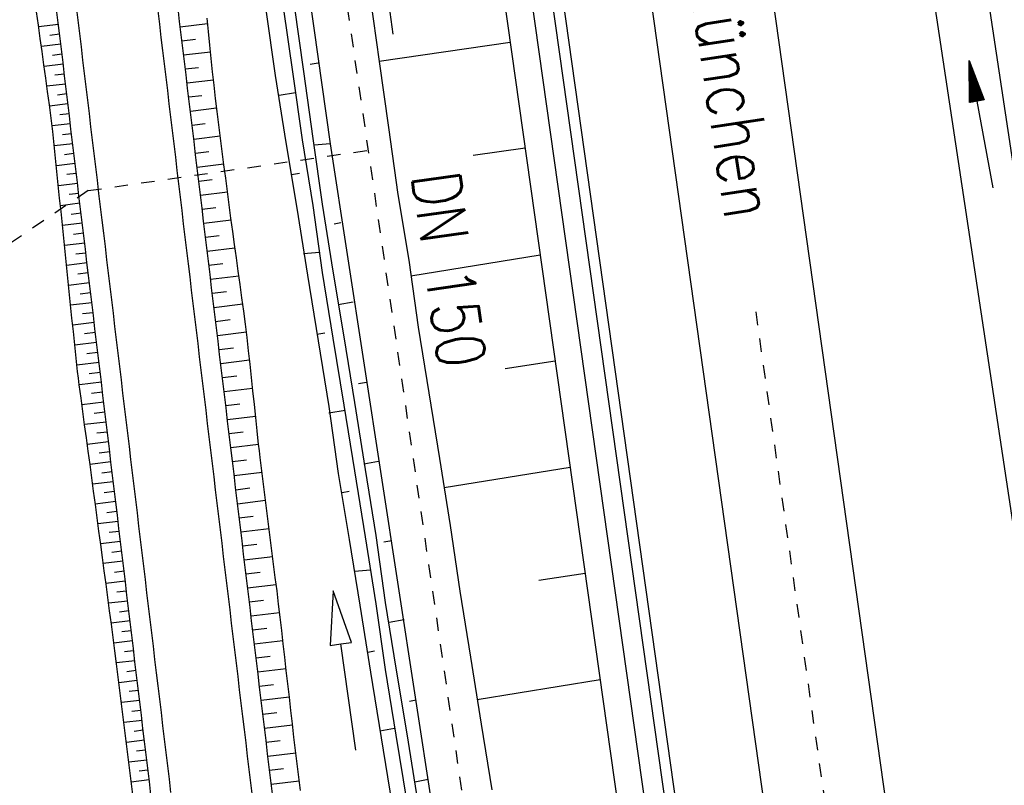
# Model space of a CAD drawing. Extents: x 446388 to 447135, y 445359 to 446567.
# Tile 8 of 80: x 446609 to 446646, y 445481 to 445509. Entities that reach past the tile are written whole.
import ezdxf

# ---------------------------------------------------------------- set-up
doc = ezdxf.new("R2010")
doc.units = 0
doc.header["$LTSCALE"] = 2
doc.header["$MEASUREMENT"] = 0
for name, pattern in [('ACAD_ISO03W100', [0.5, 0.25, -0.25]), ('ACAD_ISO10W100W', [0.5, 0.25, -0.25]), ('AUSGEZOGEN', [0]), ('STRICHLINIEX2', [0.5, 0.25, -0.25])]:
    doc.linetypes.add(name, pattern=pattern)
doc.layers.get('0').update_dxf_attribs({"linetype": 'AUSGEZOGEN'})
for name, color, linetype in [('DB-Bahnachse', 7, 'CONTINUOUS'), ('DB-Böschungen', 15, 'CONTINUOUS'), ('DB-Dränagesystem_neu', 15, 'CONTINUOUS'), ('DB-Gleisachse', 7, 'CONTINUOUS'), ('DB-GRABEN', 15, 'AUSGEZOGEN'), ('DB-Kabelanlagen', 15, 'CONTINUOUS'), ('DB-LS-Wände', 15, 'CONTINUOUS'), ('DB-vorhandene_Dränagen', 15, 'CONTINUOUS'), ('DB-Wegböschungen', 15, 'CONTINUOUS'), ('DB-Wege', 15, 'CONTINUOUS'), ('FBRTOP', 250, 'AUSGEZOGEN'), ('MULDE', 250, 'AUSGEZOGEN'), ('PFEILTOP', 200, 'AUSGEZOGEN'), ('SCHRIFT', 7, 'AUSGEZOGEN')]:
    doc.layers.add(name, color=color, linetype=linetype)
doc.styles.add('ROMANS', font='romans.shx', dxfattribs={"width": 0.8})

# ---------------------------------------------------------------- blocks, each defined once
blk = doc.blocks.new('PFEIL2')
at = {"color": 0}
for p, q in [((0.88, 0.002), (-2.401, -0.012)), ((0.881, -0.271), (0.879, 0.276)), ((0.879, 0.276), (2.429, 0.009)), ((0.911, 0.27), (0.879, 0.265)), ((0.965, 0.261), (0.879, 0.246)), ((1.019, 0.252), (0.879, 0.228)), ((1.073, 0.242), (0.879, 0.209)), ((1.127, 0.233), (0.879, 0.191)), ((1.181, 0.224), (0.879, 0.172)), ((1.235, 0.214), (0.879, 0.154)), ((1.289, 0.205), (0.879, 0.135)), ((1.343, 0.196), (0.879, 0.117)), ((1.397, 0.187), (0.879, 0.098)), ((1.451, 0.177), (0.879, 0.08)), ((1.505, 0.168), (0.879, 0.061)), ((1.559, 0.159), (0.88, 0.043)), ((1.613, 0.149), (0.88, 0.024)), ((1.668, 0.14), (0.88, 0.006)), ((1.722, 0.131), (0.88, -0.013)), ((1.776, 0.121), (0.88, -0.031)), ((1.83, 0.112), (0.88, -0.05)), ((1.884, 0.103), (0.88, -0.068)), ((1.938, 0.094), (0.88, -0.087)), ((1.992, 0.084), (0.88, -0.105)), ((2.046, 0.075), (0.88, -0.124)), ((2.1, 0.066), (0.88, -0.142)), ((2.154, 0.056), (0.88, -0.161)), ((2.208, 0.047), (0.88, -0.179)), ((2.262, 0.038), (0.881, -0.198)), ((2.316, 0.029), (0.881, -0.216)), ((2.37, 0.019), (0.881, -0.235)), ((2.424, 0.01), (0.881, -0.253)), ((2.429, 0.009), (0.881, -0.271))]:
    blk.add_line(p, q, dxfattribs=at)

msp = doc.modelspace()

# ---------------------------------------------------------------- linework, layer by layer
at = {"layer": 'DB-Bahnachse', "linetype": 'ACAD_ISO10W100W'}
msp.add_line((446636.724, 445498.579), (446643.589, 445449.813), dxfattribs=at)
at = {"layer": 'DB-Böschungen', "linetype": 'Continuous'}
for p, q in [((446620.178, 445561.081), (446636.014, 445448.746)), ((446622.338, 445510.413), (446622.688, 445507.913)), ((446627.573, 445508.623), (446622.689, 445507.913)), ((446622.688, 445507.913), (446623.038, 445505.463)), ((446623.038, 445505.463), (446623.388, 445502.963)), ((446628.129, 445504.681), (446626.188, 445504.413)), ((446623.388, 445502.963), (446623.789, 445500.513)), ((446628.69, 445500.701), (446623.87, 445499.918)), ((446623.789, 445500.513), (446624.139, 445498.013)), ((446624.139, 445498.013), (446624.539, 445495.563)), ((446629.247, 445496.747), (446627.389, 445496.463)), ((446624.539, 445495.563), (446624.939, 445493.113)), ((446624.939, 445493.113), (446625.339, 445490.613)), ((446629.807, 445492.78), (446625.113, 445492.017)), ((446625.339, 445490.613), (446625.689, 445488.163)), ((446630.363, 445488.831), (446628.639, 445488.563)), ((446625.689, 445488.163), (446626.089, 445485.713)), ((446626.089, 445485.713), (446626.489, 445483.213)), ((446630.923, 445484.858), (446626.345, 445484.114)), ((446626.489, 445483.213), (446626.889, 445480.763))]:
    msp.add_line(p, q, dxfattribs=at)
at = {"layer": 'DB-Dränagesystem_neu', "linetype": 'STRICHLINIEX2'}
for p, q in [((446619.62, 445522.802), (446626.696, 445474.316)), ((446611.839, 445503.103), (446622.275, 445504.608))]:
    msp.add_line(p, q, dxfattribs=at)
at = {"layer": 'DB-Dränagesystem_neu', "linetype": 'Continuous'}
msp.add_line((446623.204, 445508.933), (446622.757, 445512.376), dxfattribs=at)
at = {"layer": 'DB-Gleisachse', "linetype": 'Continuous'}
for p, q in [((446626.483, 445555.187), (446640.877, 445452.939)), ((446631.056, 445554.987), (446645.333, 445453.567))]:
    msp.add_line(p, q, dxfattribs=at)
at = {"layer": 'DB-GRABEN', "linetype": 'Continuous'}
for p, q in [((446616.068, 445538.579), (446620.864, 445504.85)), ((446618.464, 445509.85), (446618.814, 445507.4)), ((446619.114, 445509.95), (446619.464, 445507.45)), ((446619.514, 445510), (446619.864, 445507.55)), ((446619.864, 445507.55), (446620.214, 445505.05)), ((446620.414, 445507.85), (446620.114, 445507.8)), ((446618.814, 445507.4), (446619.214, 445504.9)), ((446619.464, 445507.45), (446619.814, 445505)), ((446619.564, 445506.75), (446618.964, 445506.65)), ((446619.814, 445505), (446620.214, 445502.55)), ((446620.214, 445505.05), (446620.564, 445502.6)), ((446619.214, 445504.9), (446619.614, 445502.45)), ((446620.864, 445504.85), (446620.264, 445504.8)), ((446620.864, 445504.85), (446625.864, 445472.25)), ((446619.414, 445503.7), (446619.714, 445503.75)), ((446619.614, 445502.45), (446620.014, 445499.95)), ((446620.214, 445502.55), (446620.564, 445500.05)), ((446620.564, 445502.6), (446620.964, 445500.1)), ((446621.264, 445501.9), (446621.014, 445501.85)), ((446620.464, 445500.8), (446619.864, 445500.75)), ((446620.014, 445499.95), (446620.414, 445497.5)), ((446620.564, 445500.05), (446620.964, 445497.6)), ((446620.964, 445500.1), (446621.364, 445497.65)), ((446621.714, 445498.95), (446621.164, 445498.85)), ((446620.364, 445497.75), (446620.664, 445497.8)), ((446620.964, 445497.6), (446621.364, 445495.1)), ((446621.364, 445497.65), (446621.764, 445495.2)), ((446620.414, 445497.5), (446620.814, 445495.05)), ((446622.214, 445495.95), (446621.914, 445495.9)), ((446620.814, 445495.05), (446621.164, 445492.55)), ((446621.364, 445495.1), (446621.764, 445492.65)), ((446621.764, 445495.2), (446622.164, 445492.7)), ((446621.414, 445494.9), (446620.814, 445494.8)), ((446622.664, 445493), (446622.114, 445492.9)), ((446621.164, 445492.55), (446621.564, 445490.1)), ((446621.764, 445492.65), (446622.164, 445490.2)), ((446622.164, 445492.7), (446622.564, 445490.25)), ((446621.314, 445491.85), (446621.564, 445491.9)), ((446621.564, 445490.1), (446621.964, 445487.65)), ((446622.164, 445490.2), (446622.564, 445487.7)), ((446622.564, 445490.25), (446622.914, 445487.75)), ((446623.164, 445490.05), (446622.864, 445490)), ((446622.364, 445488.95), (446621.764, 445488.9)), ((446620.977, 445488.184), (446620.862, 445486.147)), ((446621.654, 445486.26), (446620.977, 445488.184)), ((446622.564, 445487.7), (446622.914, 445485.25)), ((446622.914, 445487.75), (446623.314, 445485.3)), ((446621.964, 445487.65), (446622.364, 445485.15)), ((446623.614, 445487.1), (446623.064, 445487)), ((446621.258, 445486.204), (446621.654, 445486.26)), ((446620.862, 445486.147), (446621.258, 445486.204)), ((446621.819, 445482.243), (446621.258, 445486.204)), ((446622.264, 445485.9), (446622.514, 445485.95)), ((446622.364, 445485.15), (446622.764, 445482.7)), ((446622.914, 445485.25), (446623.314, 445482.8)), ((446623.314, 445485.3), (446623.714, 445482.85)), ((446624.064, 445484.1), (446623.814, 445484.05)), ((446623.264, 445483.05), (446622.714, 445482.95)), ((446622.764, 445482.7), (446623.164, 445480.25)), ((446623.314, 445482.8), (446623.714, 445480.3)), ((446623.714, 445482.85), (446624.114, 445480.35)), ((446624.514, 445481.15), (446624.014, 445481.05))]:
    msp.add_line(p, q, dxfattribs=at)
at = {"layer": 'DB-Kabelanlagen', "linetype": 'Continuous'}
for p, q in [((446621.933, 445561.329), (446637.263, 445452.431)), ((446622.329, 445561.385), (446637.659, 445452.486))]:
    msp.add_line(p, q, dxfattribs=at)
at = {"layer": 'DB-LS-Wände', "linetype": 'Continuous'}
msp.add_line((446624.674, 445536.475), (446637.004, 445448.886), dxfattribs=at)
at = {"layer": 'DB-vorhandene_Dränagen', "linetype": 'ACAD_ISO03W100'}
msp.add_line((446611.839, 445503.103), (446576.696, 445479.364), dxfattribs=at)
at = {"layer": 'DB-Wegböschungen', "linetype": 'Continuous'}
for p, q in [((446609.984, 445509.276), (446609.916, 445509.772)), ((446610.722, 445509.365), (446610.662, 445509.861)), ((446615.249, 445509.405), (446615.19, 445509.902)), ((446610.781, 445508.869), (446610.722, 445509.365)), ((446615.309, 445508.909), (446615.249, 445509.405)), ((446616.322, 445509.031), (446616.271, 445509.528)), ((446610.052, 445508.781), (446609.984, 445509.276)), ((446610.729, 445509.303), (446609.993, 445509.214)), ((446615.273, 445509.209), (446616.291, 445509.332)), ((446616.374, 445508.533), (446616.322, 445509.031)), ((446610.12, 445508.286), (446610.052, 445508.781)), ((446610.774, 445508.932), (446610.409, 445508.888)), ((446610.841, 445508.372), (446610.781, 445508.869)), ((446615.368, 445508.412), (446615.309, 445508.909)), ((446615.336, 445508.686), (446615.84, 445508.747)), ((446610.818, 445508.561), (446610.094, 445508.474)), ((446610.188, 445507.79), (446610.12, 445508.286)), ((446610.901, 445507.876), (446610.841, 445508.372)), ((446615.428, 445507.916), (446615.368, 445508.412)), ((446615.398, 445508.163), (446616.399, 445508.284)), ((446616.425, 445508.036), (446616.374, 445508.533)), ((446610.863, 445508.191), (446610.504, 445508.147)), ((446615.488, 445507.42), (446615.428, 445507.916)), ((446616.476, 445507.538), (446616.425, 445508.036)), ((446610.256, 445507.295), (446610.188, 445507.79)), ((446610.907, 445507.82), (446610.196, 445507.734)), ((446610.96, 445507.379), (446610.901, 445507.876)), ((446615.461, 445507.641), (446615.957, 445507.7)), ((446616.531, 445507.041), (446616.476, 445507.538)), ((446610.324, 445506.799), (446610.256, 445507.295)), ((446610.952, 445507.449), (446610.599, 445507.407)), ((446611.02, 445506.883), (446610.96, 445507.379)), ((446615.547, 445506.923), (446615.488, 445507.42)), ((446615.524, 445507.118), (446616.509, 445507.236)), ((446610.996, 445507.078), (446610.297, 445506.994)), ((446610.392, 445506.304), (446610.324, 445506.799)), ((446611.079, 445506.386), (446611.02, 445506.883)), ((446615.607, 445506.427), (446615.547, 445506.923)), ((446616.587, 445506.544), (446616.531, 445507.041)), ((446611.041, 445506.708), (446610.695, 445506.666)), ((446615.587, 445506.595), (446616.077, 445506.654)), ((446615.667, 445505.93), (446615.607, 445506.427)), ((446616.644, 445506.048), (446616.587, 445506.544)), ((446610.457, 445505.808), (446610.392, 445506.304)), ((446611.085, 445506.337), (446610.399, 445506.254)), ((446611.139, 445505.89), (446611.079, 445506.386)), ((446615.65, 445506.072), (446616.627, 445506.189)), ((446616.705, 445505.551), (446616.644, 445506.048)), ((446610.517, 445505.312), (446610.457, 445505.808)), ((446611.13, 445505.966), (446610.788, 445505.925)), ((446611.199, 445505.394), (446611.139, 445505.89)), ((446615.726, 445505.434), (446615.667, 445505.93)), ((446611.174, 445505.595), (446610.493, 445505.514)), ((446610.573, 445504.815), (446610.517, 445505.312)), ((446611.258, 445504.897), (446611.199, 445505.394)), ((446615.712, 445505.549), (446616.201, 445505.608)), ((446615.786, 445504.937), (446615.726, 445505.434)), ((446616.77, 445505.056), (446616.705, 445505.551)), ((446611.219, 445505.225), (446610.878, 445505.184)), ((446615.775, 445505.026), (446616.758, 445505.144)), ((446616.836, 445504.56), (446616.77, 445505.056)), ((446610.623, 445504.317), (446610.573, 445504.815)), ((446611.264, 445504.854), (446610.577, 445504.772)), ((446611.318, 445504.401), (446611.258, 445504.897)), ((446615.846, 445504.441), (446615.786, 445504.937)), ((446610.674, 445503.82), (446610.623, 445504.317)), ((446611.308, 445504.483), (446610.962, 445504.442)), ((446611.378, 445503.904), (446611.318, 445504.401)), ((446615.838, 445504.503), (446616.333, 445504.562)), ((446615.905, 445503.944), (446615.846, 445504.441)), ((446616.901, 445504.064), (446616.836, 445504.56)), ((446611.353, 445504.113), (446610.653, 445504.029)), ((446611.437, 445503.408), (446611.378, 445503.904)), ((446615.901, 445503.98), (446616.896, 445504.1)), ((446615.965, 445503.448), (446615.905, 445503.944)), ((446616.967, 445503.568), (446616.901, 445504.064)), ((446610.725, 445503.322), (446610.674, 445503.82)), ((446611.397, 445503.742), (446611.044, 445503.699)), ((446615.964, 445503.457), (446616.465, 445503.517)), ((446617.032, 445503.073), (446616.967, 445503.568)), ((446610.776, 445502.825), (446610.725, 445503.322)), ((446611.442, 445503.371), (446610.729, 445503.286)), ((446611.497, 445502.911), (446611.437, 445503.408)), ((446616.024, 445502.952), (446615.965, 445503.448)), ((446610.827, 445502.327), (446610.776, 445502.825)), ((446611.486, 445503), (446611.126, 445502.957)), ((446611.556, 445502.415), (446611.497, 445502.911)), ((446616.084, 445502.455), (446616.024, 445502.952)), ((446616.026, 445502.934), (446617.034, 445503.055)), ((446617.098, 445502.577), (446617.032, 445503.073)), ((446611.531, 445502.63), (446610.805, 445502.542)), ((446611.616, 445501.918), (446611.556, 445502.415)), ((446616.144, 445501.959), (446616.084, 445502.455)), ((446616.089, 445502.411), (446616.596, 445502.472)), ((446617.163, 445502.081), (446617.098, 445502.577)), ((446610.877, 445501.83), (446610.827, 445502.327)), ((446611.575, 445502.259), (446611.209, 445502.215)), ((446616.152, 445501.888), (446617.172, 445502.011)), ((446617.229, 445501.585), (446617.163, 445502.081)), ((446610.928, 445501.332), (446610.877, 445501.83)), ((446611.62, 445501.888), (446610.88, 445501.799)), ((446611.676, 445501.422), (446611.616, 445501.918)), ((446616.203, 445501.462), (446616.144, 445501.959)), ((446610.979, 445500.835), (446610.928, 445501.332)), ((446611.664, 445501.518), (446611.291, 445501.473)), ((446611.735, 445500.926), (446611.676, 445501.422)), ((446616.263, 445500.966), (446616.203, 445501.462)), ((446616.215, 445501.366), (446616.728, 445501.427)), ((446617.295, 445501.09), (446617.229, 445501.585)), ((446611.709, 445501.147), (446610.956, 445501.056)), ((446611.795, 445500.429), (446611.735, 445500.926)), ((446616.323, 445500.469), (446616.263, 445500.966)), ((446616.278, 445500.843), (446617.311, 445500.967)), ((446617.363, 445500.594), (446617.295, 445501.09)), ((446611.03, 445500.337), (446610.979, 445500.835)), ((446611.753, 445500.776), (446611.374, 445500.731)), ((446617.431, 445500.099), (446617.363, 445500.594)), ((446611.08, 445499.84), (446611.03, 445500.337)), ((446611.798, 445500.405), (446611.032, 445500.313)), ((446611.855, 445499.933), (446611.795, 445500.429)), ((446616.382, 445499.973), (446616.323, 445500.469)), ((446616.341, 445500.32), (446616.862, 445500.382)), ((446611.131, 445499.342), (446611.08, 445499.84)), ((446611.842, 445500.035), (446611.456, 445499.988)), ((446611.914, 445499.436), (446611.855, 445499.933)), ((446616.442, 445499.477), (446616.382, 445499.973)), ((446616.403, 445499.797), (446617.456, 445499.923)), ((446617.5, 445499.604), (446617.431, 445500.099)), ((446611.887, 445499.664), (446611.108, 445499.57)), ((446611.974, 445498.94), (446611.914, 445499.436)), ((446616.501, 445498.98), (446616.442, 445499.477)), ((446617.568, 445499.108), (446617.5, 445499.604)), ((446611.182, 445498.845), (446611.131, 445499.342)), ((446611.931, 445499.293), (446611.539, 445499.246)), ((446616.466, 445499.274), (446616.997, 445499.338)), ((446617.637, 445498.613), (446617.568, 445499.108)), ((446611.234, 445498.347), (446611.182, 445498.845)), ((446611.976, 445498.922), (446611.184, 445498.827)), ((446612.034, 445498.444), (446611.974, 445498.94)), ((446616.561, 445498.484), (446616.501, 445498.98)), ((446616.529, 445498.751), (446617.6, 445498.88)), ((446611.286, 445497.85), (446611.234, 445498.347)), ((446612.021, 445498.552), (446611.622, 445498.504)), ((446612.093, 445497.947), (446612.034, 445498.444)), ((446616.621, 445497.987), (446616.561, 445498.484)), ((446617.705, 445498.118), (446617.637, 445498.613)), ((446612.065, 445498.181), (446611.262, 445498.085)), ((446616.592, 445498.228), (446617.132, 445498.293)), ((446616.68, 445497.491), (446616.621, 445497.987)), ((446617.768, 445497.622), (446617.705, 445498.118)), ((446611.338, 445497.353), (446611.286, 445497.85)), ((446612.11, 445497.81), (446611.705, 445497.762)), ((446612.153, 445497.451), (446612.093, 445497.947)), ((446616.655, 445497.705), (446617.742, 445497.836)), ((446617.821, 445497.124), (446617.768, 445497.622)), ((446611.39, 445496.855), (446611.338, 445497.353)), ((446612.154, 445497.44), (446611.339, 445497.342)), ((446612.212, 445496.954), (446612.153, 445497.451)), ((446616.74, 445496.994), (446616.68, 445497.491)), ((446616.717, 445497.182), (446617.26, 445497.247)), ((446612.199, 445497.069), (446611.788, 445497.02)), ((446612.272, 445496.458), (446612.212, 445496.954)), ((446616.8, 445496.498), (446616.74, 445496.994)), ((446617.875, 445496.627), (446617.821, 445497.124)), ((446611.416, 445496.607), (446611.39, 445496.855)), ((446611.444, 445496.358), (446611.416, 445496.607)), ((446612.243, 445496.698), (446611.417, 445496.599)), ((446616.78, 445496.659), (446617.857, 445496.789)), ((446616.859, 445496.002), (446616.8, 445496.498)), ((446617.928, 445496.13), (446617.875, 445496.627)), ((446611.475, 445496.11), (446611.444, 445496.358)), ((446612.288, 445496.328), (446611.874, 445496.278)), ((446612.332, 445495.961), (446612.272, 445496.458)), ((446616.843, 445496.136), (446617.378, 445496.201)), ((446611.509, 445495.862), (446611.475, 445496.11)), ((446611.576, 445495.367), (446611.509, 445495.862)), ((446612.332, 445495.957), (446611.51, 445495.858)), ((446612.391, 445495.465), (446612.332, 445495.961)), ((446616.919, 445495.505), (446616.859, 445496.002)), ((446617.981, 445495.633), (446617.928, 445496.13)), ((446612.377, 445495.586), (446611.968, 445495.537)), ((446612.451, 445494.968), (446612.391, 445495.465)), ((446616.906, 445495.613), (446617.969, 445495.741)), ((446616.978, 445495.009), (446616.919, 445495.505)), ((446618.034, 445495.135), (446617.981, 445495.633)), ((446611.642, 445494.871), (446611.576, 445495.367)), ((446612.421, 445495.215), (446611.609, 445495.118)), ((446616.969, 445495.09), (446617.497, 445495.154)), ((446618.088, 445494.638), (446618.034, 445495.135)), ((446611.708, 445494.376), (446611.642, 445494.871)), ((446612.466, 445494.845), (446612.062, 445494.796)), ((446612.511, 445494.472), (446612.451, 445494.968)), ((446617.038, 445494.512), (446616.978, 445495.009)), ((446617.031, 445494.568), (446618.082, 445494.694)), ((446612.51, 445494.474), (446611.708, 445494.378)), ((446611.775, 445493.88), (446611.708, 445494.376)), ((446612.57, 445493.976), (446612.511, 445494.472)), ((446617.098, 445494.016), (446617.038, 445494.512)), ((446618.141, 445494.141), (446618.088, 445494.638)), ((446612.555, 445494.103), (446612.156, 445494.055)), ((446612.63, 445493.479), (446612.57, 445493.976)), ((446617.094, 445494.045), (446617.616, 445494.107)), ((446617.157, 445493.519), (446617.098, 445494.016)), ((446618.167, 445493.892), (446618.141, 445494.141)), ((446611.841, 445493.384), (446611.775, 445493.88)), ((446612.599, 445493.732), (446611.807, 445493.637)), ((446617.157, 445493.522), (446618.194, 445493.646)), ((446618.194, 445493.644), (446618.167, 445493.892)), ((446618.224, 445493.396), (446618.194, 445493.644)), ((446611.908, 445492.889), (446611.841, 445493.384)), ((446612.644, 445493.362), (446612.25, 445493.315)), ((446612.689, 445492.983), (446612.63, 445493.479)), ((446617.217, 445493.023), (446617.157, 445493.519)), ((446618.256, 445493.148), (446618.224, 445493.396)), ((446612.688, 445492.991), (446611.907, 445492.897)), ((446611.974, 445492.393), (446611.908, 445492.889)), ((446612.749, 445492.486), (446612.689, 445492.983)), ((446617.277, 445492.527), (446617.217, 445493.023)), ((446617.22, 445492.999), (446617.739, 445493.061)), ((446618.318, 445492.652), (446618.256, 445493.148)), ((446612.733, 445492.62), (446612.345, 445492.574)), ((446612.809, 445491.99), (446612.749, 445492.486)), ((446617.336, 445492.03), (446617.277, 445492.527)), ((446617.283, 445492.476), (446618.325, 445492.601)), ((446618.381, 445492.156), (446618.318, 445492.652)), ((446612.041, 445491.898), (446611.974, 445492.393)), ((446612.777, 445492.25), (446612.006, 445492.157)), ((446618.443, 445491.659), (446618.381, 445492.156)), ((446612.107, 445491.402), (446612.041, 445491.898)), ((446612.822, 445491.879), (446612.439, 445491.833)), ((446612.868, 445491.493), (446612.809, 445491.99)), ((446617.396, 445491.534), (446617.336, 445492.03)), ((446617.345, 445491.953), (446617.868, 445492.016)), ((446612.867, 445491.508), (446612.105, 445491.417)), ((446612.174, 445490.906), (446612.107, 445491.402)), ((446612.928, 445490.997), (446612.868, 445491.493)), ((446617.455, 445491.037), (446617.396, 445491.534)), ((446617.408, 445491.43), (446618.456, 445491.556)), ((446618.505, 445491.163), (446618.443, 445491.659)), ((446612.911, 445491.137), (446612.533, 445491.092)), ((446612.988, 445490.501), (446612.928, 445490.997)), ((446617.515, 445490.541), (446617.455, 445491.037)), ((446618.567, 445490.667), (446618.505, 445491.163)), ((446612.24, 445490.411), (446612.174, 445490.906)), ((446612.956, 445490.767), (446612.205, 445490.676)), ((446617.471, 445490.907), (446617.996, 445490.97)), ((446618.63, 445490.171), (446618.567, 445490.667)), ((446612.307, 445489.915), (446612.24, 445490.411)), ((446613, 445490.396), (446612.627, 445490.351)), ((446613.047, 445490.004), (446612.988, 445490.501)), ((446617.575, 445490.044), (446617.515, 445490.541)), ((446617.534, 445490.384), (446618.587, 445490.511)), ((446613.045, 445490.025), (446612.304, 445489.936)), ((446612.373, 445489.42), (446612.307, 445489.915)), ((446613.107, 445489.508), (446613.047, 445490.004)), ((446617.634, 445489.548), (446617.575, 445490.044)), ((446617.597, 445489.861), (446618.125, 445489.925)), ((446618.692, 445489.675), (446618.63, 445490.171)), ((446613.089, 445489.655), (446612.721, 445489.61)), ((446617.694, 445489.052), (446617.634, 445489.548)), ((446618.754, 445489.179), (446618.692, 445489.675)), ((446612.44, 445488.924), (446612.373, 445489.42)), ((446613.134, 445489.284), (446612.403, 445489.196)), ((446613.166, 445489.011), (446613.107, 445489.508)), ((446617.659, 445489.338), (446618.718, 445489.465)), ((446618.816, 445488.683), (446618.754, 445489.179)), ((446612.506, 445488.428), (446612.44, 445488.924)), ((446613.178, 445488.913), (446612.815, 445488.869)), ((446613.226, 445488.515), (446613.166, 445489.011)), ((446617.754, 445488.555), (446617.694, 445489.052)), ((446617.722, 445488.815), (446618.253, 445488.879)), ((446613.223, 445488.542), (446612.502, 445488.456)), ((446612.572, 445487.933), (446612.506, 445488.428)), ((446613.286, 445488.018), (446613.226, 445488.515)), ((446617.813, 445488.059), (446617.754, 445488.555)), ((446618.879, 445488.187), (446618.816, 445488.683)), ((446613.267, 445488.172), (446612.91, 445488.129)), ((446617.785, 445488.293), (446618.849, 445488.42)), ((446617.873, 445487.562), (446617.813, 445488.059)), ((446618.94, 445487.69), (446618.879, 445488.187)), ((446612.639, 445487.437), (446612.572, 445487.933)), ((446613.312, 445487.801), (446612.602, 445487.716)), ((446613.345, 445487.522), (446613.286, 445488.018)), ((446617.848, 445487.77), (446618.381, 445487.834)), ((446618.997, 445487.194), (446618.94, 445487.69)), ((446612.705, 445486.942), (446612.639, 445487.437)), ((446613.356, 445487.43), (446613.004, 445487.388)), ((446613.405, 445487.026), (446613.345, 445487.522)), ((446617.932, 445487.066), (446617.873, 445487.562)), ((446617.911, 445487.247), (446618.977, 445487.375)), ((446613.401, 445487.059), (446612.701, 445486.975)), ((446613.465, 445486.529), (446613.405, 445487.026)), ((446617.992, 445486.569), (446617.932, 445487.066)), ((446619.054, 445486.697), (446618.997, 445487.194)), ((446612.771, 445486.446), (446612.705, 445486.942)), ((446613.445, 445486.689), (446613.098, 445486.647)), ((446617.974, 445486.724), (446618.505, 445486.788)), ((446619.111, 445486.2), (446619.054, 445486.697)), ((446612.835, 445485.95), (446612.771, 445486.446)), ((446613.49, 445486.318), (446612.799, 445486.235)), ((446613.524, 445486.033), (446613.465, 445486.529)), ((446618.052, 445486.073), (446617.992, 445486.569)), ((446618.036, 445486.201), (446619.096, 445486.328)), ((446612.899, 445485.454), (446612.835, 445485.95)), ((446613.534, 445485.947), (446613.19, 445485.906)), ((446613.584, 445485.536), (446613.524, 445486.033)), ((446618.111, 445485.576), (446618.052, 445486.073)), ((446619.168, 445485.703), (446619.111, 445486.2)), ((446613.579, 445485.577), (446612.894, 445485.494)), ((446613.643, 445485.04), (446613.584, 445485.536)), ((446618.099, 445485.678), (446618.628, 445485.741)), ((446618.171, 445485.08), (446618.111, 445485.576)), ((446619.225, 445485.207), (446619.168, 445485.703)), ((446612.961, 445484.958), (446612.899, 445485.454)), ((446613.624, 445485.206), (446613.282, 445485.165)), ((446618.162, 445485.155), (446619.216, 445485.282)), ((446619.282, 445484.71), (446619.225, 445485.207)), ((446613.023, 445484.462), (446612.961, 445484.958)), ((446613.668, 445484.835), (446612.987, 445484.753)), ((446613.703, 445484.543), (446613.643, 445485.04)), ((446618.231, 445484.584), (446618.171, 445485.08)), ((446613.085, 445483.966), (446613.023, 445484.462)), ((446613.713, 445484.464), (446613.373, 445484.424)), ((446613.763, 445484.047), (446613.703, 445484.543)), ((446618.225, 445484.632), (446618.75, 445484.695)), ((446618.29, 445484.087), (446618.231, 445484.584)), ((446619.339, 445484.213), (446619.282, 445484.71)), ((446613.757, 445484.094), (446613.079, 445484.012)), ((446613.822, 445483.551), (446613.763, 445484.047)), ((446618.288, 445484.109), (446619.336, 445484.235)), ((446618.35, 445483.591), (446618.29, 445484.087)), ((446619.396, 445483.716), (446619.339, 445484.213)), ((446613.146, 445483.469), (446613.085, 445483.966)), ((446613.802, 445483.723), (446613.463, 445483.682)), ((446619.453, 445483.22), (446619.396, 445483.716)), ((446613.208, 445482.973), (446613.146, 445483.469)), ((446613.846, 445483.352), (446613.171, 445483.271)), ((446613.882, 445483.054), (446613.822, 445483.551)), ((446618.35, 445483.586), (446618.873, 445483.649)), ((446618.409, 445483.094), (446618.35, 445483.591)), ((446613.27, 445482.477), (446613.208, 445482.973)), ((446613.891, 445482.982), (446613.554, 445482.941)), ((446613.942, 445482.558), (446613.882, 445483.054)), ((446618.469, 445482.598), (446618.409, 445483.094)), ((446618.413, 445483.063), (446619.456, 445483.189)), ((446619.51, 445482.723), (446619.453, 445483.22)), ((446613.935, 445482.611), (446613.263, 445482.53)), ((446614.001, 445482.061), (446613.942, 445482.558)), ((446618.529, 445482.101), (446618.469, 445482.598)), ((446618.476, 445482.54), (446618.996, 445482.603)), ((446619.568, 445482.226), (446619.51, 445482.723)), ((446613.331, 445481.981), (446613.27, 445482.477)), ((446613.98, 445482.24), (446613.644, 445482.2)), ((446619.631, 445481.73), (446619.568, 445482.226)), ((446613.393, 445481.485), (446613.331, 445481.981)), ((446614.024, 445481.869), (446613.355, 445481.789)), ((446614.061, 445481.565), (446614.001, 445482.061)), ((446618.588, 445481.605), (446618.529, 445482.101)), ((446618.539, 445482.017), (446619.579, 445482.142)), ((446613.455, 445480.988), (446613.393, 445481.485)), ((446614.069, 445481.499), (446613.735, 445481.459)), ((446614.12, 445481.068), (446614.061, 445481.565)), ((446618.648, 445481.109), (446618.588, 445481.605)), ((446618.602, 445481.495), (446619.123, 445481.557)), ((446619.694, 445481.234), (446619.631, 445481.73)), ((446614.113, 445481.128), (446613.447, 445481.048)), ((446618.708, 445480.612), (446618.648, 445481.109)), ((446618.664, 445480.972), (446619.711, 445481.097)), ((446619.756, 445480.738), (446619.694, 445481.234)), ((446613.516, 445480.492), (446613.455, 445480.988)), ((446614.18, 445480.572), (446614.12, 445481.068))]:
    msp.add_line(p, q, dxfattribs=at)
at = {"layer": 'DB-Wege', "linetype": 'Continuous'}
for p, q in [((446611.466, 445509.454), (446611.407, 445509.951)), ((446614.505, 445509.316), (446614.445, 445509.812)), ((446611.526, 445508.958), (446611.466, 445509.454)), ((446614.564, 445508.819), (446614.505, 445509.316)), ((446611.586, 445508.462), (446611.526, 445508.958)), ((446614.624, 445508.323), (446614.564, 445508.819)), ((446611.645, 445507.965), (446611.586, 445508.462)), ((446614.683, 445507.826), (446614.624, 445508.323)), ((446611.705, 445507.469), (446611.645, 445507.965)), ((446614.743, 445507.33), (446614.683, 445507.826)), ((446611.764, 445506.972), (446611.705, 445507.469)), ((446614.803, 445506.834), (446614.743, 445507.33)), ((446611.824, 445506.476), (446611.764, 445506.972)), ((446614.862, 445506.337), (446614.803, 445506.834)), ((446611.884, 445505.979), (446611.824, 445506.476)), ((446614.922, 445505.841), (446614.862, 445506.337)), ((446611.943, 445505.483), (446611.884, 445505.979)), ((446614.982, 445505.344), (446614.922, 445505.841)), ((446612.003, 445504.987), (446611.943, 445505.483)), ((446615.041, 445504.848), (446614.982, 445505.344)), ((446612.063, 445504.49), (446612.003, 445504.987)), ((446615.101, 445504.351), (446615.041, 445504.848)), ((446612.122, 445503.994), (446612.063, 445504.49)), ((446615.16, 445503.855), (446615.101, 445504.351)), ((446612.182, 445503.497), (446612.122, 445503.994)), ((446615.22, 445503.359), (446615.16, 445503.855)), ((446612.242, 445503.001), (446612.182, 445503.497)), ((446615.28, 445502.862), (446615.22, 445503.359)), ((446612.301, 445502.504), (446612.242, 445503.001)), ((446615.339, 445502.366), (446615.28, 445502.862)), ((446612.361, 445502.008), (446612.301, 445502.504)), ((446612.42, 445501.512), (446612.361, 445502.008)), ((446615.399, 445501.869), (446615.339, 445502.366)), ((446615.459, 445501.373), (446615.399, 445501.869)), ((446612.48, 445501.015), (446612.42, 445501.512)), ((446615.518, 445500.876), (446615.459, 445501.373)), ((446612.54, 445500.519), (446612.48, 445501.015)), ((446615.578, 445500.38), (446615.518, 445500.876)), ((446612.599, 445500.022), (446612.54, 445500.519)), ((446615.637, 445499.884), (446615.578, 445500.38)), ((446612.659, 445499.526), (446612.599, 445500.022)), ((446615.697, 445499.387), (446615.637, 445499.884)), ((446612.719, 445499.029), (446612.659, 445499.526)), ((446615.757, 445498.891), (446615.697, 445499.387)), ((446612.778, 445498.533), (446612.719, 445499.029)), ((446615.816, 445498.394), (446615.757, 445498.891)), ((446612.838, 445498.036), (446612.778, 445498.533)), ((446615.876, 445497.898), (446615.816, 445498.394)), ((446612.897, 445497.54), (446612.838, 445498.036)), ((446615.936, 445497.401), (446615.876, 445497.898)), ((446612.957, 445497.044), (446612.897, 445497.54)), ((446615.995, 445496.905), (446615.936, 445497.401)), ((446613.017, 445496.547), (446612.957, 445497.044)), ((446616.055, 445496.409), (446615.995, 445496.905)), ((446613.076, 445496.051), (446613.017, 445496.547)), ((446616.115, 445495.912), (446616.055, 445496.409)), ((446613.136, 445495.554), (446613.076, 445496.051)), ((446616.174, 445495.416), (446616.115, 445495.912)), ((446613.196, 445495.058), (446613.136, 445495.554)), ((446616.234, 445494.919), (446616.174, 445495.416)), ((446613.255, 445494.561), (446613.196, 445495.058)), ((446616.293, 445494.423), (446616.234, 445494.919)), ((446613.315, 445494.065), (446613.255, 445494.561)), ((446616.353, 445493.926), (446616.293, 445494.423)), ((446613.374, 445493.569), (446613.315, 445494.065)), ((446613.434, 445493.072), (446613.374, 445493.569)), ((446616.413, 445493.43), (446616.353, 445493.926)), ((446616.472, 445492.933), (446616.413, 445493.43)), ((446613.494, 445492.576), (446613.434, 445493.072)), ((446616.532, 445492.437), (446616.472, 445492.933)), ((446613.553, 445492.079), (446613.494, 445492.576)), ((446616.592, 445491.941), (446616.532, 445492.437)), ((446613.613, 445491.583), (446613.553, 445492.079)), ((446616.651, 445491.444), (446616.592, 445491.941)), ((446613.673, 445491.086), (446613.613, 445491.583)), ((446616.711, 445490.948), (446616.651, 445491.444)), ((446613.732, 445490.59), (446613.673, 445491.086)), ((446616.77, 445490.451), (446616.711, 445490.948)), ((446613.792, 445490.094), (446613.732, 445490.59)), ((446616.83, 445489.955), (446616.77, 445490.451)), ((446613.851, 445489.597), (446613.792, 445490.094)), ((446616.89, 445489.458), (446616.83, 445489.955)), ((446613.911, 445489.101), (446613.851, 445489.597)), ((446616.949, 445488.962), (446616.89, 445489.458)), ((446613.971, 445488.604), (446613.911, 445489.101)), ((446617.009, 445488.466), (446616.949, 445488.962)), ((446614.03, 445488.108), (446613.971, 445488.604)), ((446617.069, 445487.969), (446617.009, 445488.466)), ((446614.09, 445487.611), (446614.03, 445488.108)), ((446617.128, 445487.473), (446617.069, 445487.969)), ((446614.15, 445487.115), (446614.09, 445487.611)), ((446617.188, 445486.976), (446617.128, 445487.473)), ((446614.209, 445486.619), (446614.15, 445487.115)), ((446617.247, 445486.48), (446617.188, 445486.976)), ((446614.269, 445486.122), (446614.209, 445486.619)), ((446617.307, 445485.983), (446617.247, 445486.48)), ((446614.328, 445485.626), (446614.269, 445486.122)), ((446617.367, 445485.487), (446617.307, 445485.983)), ((446614.388, 445485.129), (446614.328, 445485.626)), ((446617.426, 445484.991), (446617.367, 445485.487)), ((446614.448, 445484.633), (446614.388, 445485.129)), ((446617.486, 445484.494), (446617.426, 445484.991)), ((446614.507, 445484.136), (446614.448, 445484.633)), ((446617.546, 445483.998), (446617.486, 445484.494)), ((446614.567, 445483.64), (446614.507, 445484.136)), ((446617.605, 445483.501), (446617.546, 445483.998)), ((446614.627, 445483.144), (446614.567, 445483.64)), ((446617.665, 445483.005), (446617.605, 445483.501)), ((446614.686, 445482.647), (446614.627, 445483.144)), ((446617.724, 445482.508), (446617.665, 445483.005)), ((446614.746, 445482.151), (446614.686, 445482.647)), ((446617.784, 445482.012), (446617.724, 445482.508)), ((446614.805, 445481.654), (446614.746, 445482.151)), ((446617.844, 445481.516), (446617.784, 445482.012)), ((446614.865, 445481.158), (446614.805, 445481.654)), ((446617.903, 445481.019), (446617.844, 445481.516)), ((446614.925, 445480.661), (446614.865, 445481.158)), ((446617.963, 445480.523), (446617.903, 445481.019))]:
    msp.add_line(p, q, dxfattribs=at)
at = {"layer": 'FBRTOP'}
msp.add_lwpolyline([(446576.449, 446163.728, -0.000132), (446578.343, 446150.384, -0.000157), (446579.926, 446139.19, -0.000509), (446581.889, 446125.17, 0.000658), (446583.412, 446114.317, 0.000059), (446585.17, 446101.916, 0.000061), (446586.887, 446089.829, 0.000001), (446588.957, 446075.27, 0.000001), (446590.43, 446064.906, 0.000008), (446592.183, 446052.577, -0.000007), (446593.936, 446040.247, -0.00042), (446595.406, 446029.844, 0.000308), (446597.407, 446015.661, 0.000387), (446598.701, 446006.581, -0.000225), (446600.926, 445991.002, -0.000119), (446601.235, 445988.828, -0.000144)], format="xyb", dxfattribs=at)
at = {"layer": 'FBRTOP', "const_width": 0.5}
for points in [[(446559.09, 446507.465), (446566.275, 446456.768, -0.000002), (446573.292, 446407.262, 0.000001), (446580.308, 446357.757, 0.000002), (446589.079, 446295.875, -0.000002), (446597.85, 446233.994, -0.000002), (446606.621, 446172.112, 0.000003), (446615.391, 446110.231, 0.000001), (446624.162, 446048.349, -0.000002), (446632.933, 445986.468, 0), (446646.197, 445892.885, 0), (446657.491, 445813.2), (446671.524, 445714.189, 0.000002), (446687.312, 445602.802, -0.000002), (446703.099, 445491.416), (446717.132, 445392.405, 0.000001), (446718.367, 445383.697, 0)], [(446531.367, 446503.536), (446538.553, 446452.838, -0.000002), (446545.569, 446403.333, 0.000001), (446552.586, 446353.827, 0.000002), (446561.357, 446291.946, -0.000002), (446570.128, 446230.064, -0.000002), (446578.898, 446168.183, 0.000003), (446587.669, 446106.301, 0.000001), (446596.44, 446044.42, -0.000002), (446605.211, 445982.538, 0), (446618.474, 445888.956, 0), (446629.769, 445809.27), (446643.802, 445710.259, 0.000002), (446659.589, 445598.873, -0.000002), (446675.377, 445487.486), (446689.41, 445388.475, 0.000001), (446690.644, 445379.768, 0)]]:
    msp.add_lwpolyline(points, format="xyb", dxfattribs=at)
at = {"layer": 'MULDE'}
for points in [[(446634.752, 445584.963), (446635.596, 445575.155), (446665.59, 445376.217)], [(446632.76, 445584.791), (446633.608, 445574.921), (446663.61, 445375.936)]]:
    msp.add_lwpolyline(points, dxfattribs=at)

# ---------------------------------------------------------------- block references
at = {"layer": 'PFEILTOP', "rotation": 100.306734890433}
msp.add_blockref('PFEIL2', (446645.127, 445505.57), dxfattribs=at)

# ---------------------------------------------------------------- texts
at = {"layer": 'DB-Dränagesystem_neu', "linetype": 'Continuous', "style": 'ROMANS', "oblique": 0, "width": 0.8}
msp.add_text('DN 150', height=1.8, rotation=278.0112, dxfattribs=at).set_placement((446623.89, 445503.675))
at = {"layer": 'SCHRIFT', "style": 'ROMANS', "width": 0.8}
msp.add_text('ICE Nürnberg-München', height=2, rotation=278.5677, dxfattribs=at).set_placement((446631.831, 445526.898))

doc.saveas('drawing.dxf')
